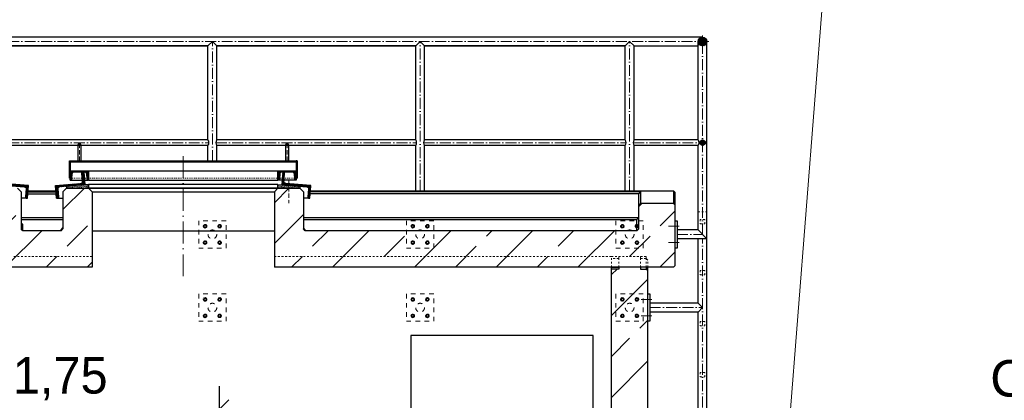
# Model space of a CAD drawing. Header units: millimetres. Extents: x -57642 to 5082813, y -177084 to 58112.
# Tile 226 of 256: x 41442 to 46846, y -56804 to -54714. Entities that reach past the tile are written whole.
import ezdxf

# ---------------------------------------------------------------- set-up
doc = ezdxf.new("R2010")
doc.units = ezdxf.units.MM
doc.linetypes.add('ACAD_ISO10W100', pattern=[18, 12, -3, 0, -3])
doc.linetypes.add('JIS_02_1.0', pattern=[2, 1, -1])
doc.layers.add('Bemaßung', color=7, linetype='Continuous', lineweight=9)
doc.layers.add('Beschriftung', color=7, linetype='Continuous', lineweight=9)
doc.styles.add('LBB3.5M1000', font='isocp.shx', dxfattribs={"height": 3.5})
doc.dimstyles.new('DIN', dxfattribs={"dimtxt": 2.5, "dimasz": 2.5, "dimexe": 1.25, "dimexo": 0.625, "dimtad": 1, "dimtih": 1, "dimdec": 4, "dimdsep": 46, "dimlunit": 6, "dimtxsty": 'Standard', "dimcen": 2.5, "dimadec": 0, "dimazin": 0, "dimtfac": 1, "dimtdec": 4, "dimtmove": 0, "dimatfit": 3, "dimfxl": 0, "dimtvp": 1, "dimtolj": 1, "dimtzin": 0, "dimarcsym": 0})

# ---------------------------------------------------------------- blocks, each defined once
blk = doc.blocks.new('_Oblique')
at = {"color": 0, "linetype": 'ByBlock', "lineweight": -2}
blk.add_line((-0.5, -0.5), (0.5, 0.5), dxfattribs=at)
blk = doc.blocks.new('*D480')
at = {"layer": 'Bemaßung', "color": 0, "lineweight": -2, "transparency": 16777216}
for p, q in [((40789.4, -57336.1), (40789.4, -56726.9)), ((42539.4, -57988.6), (42539.4, -56726.9)), ((42539.4, -56851.9), (40789.4, -56851.9))]:
    blk.add_line(p, q, dxfattribs=at)
at = {"layer": 'DEFPOINTS', "color": 0, "transparency": 16777216}
for p in [(40789.4, -56851.9), (40789.4, -57736.1), (42539.4, -58388.6)]:
    blk.add_point(p, dxfattribs=at)
at = {"layer": 'Bemaßung', "color": 0, "lineweight": -2, "transparency": 16777216, "xscale": 100, "yscale": 100, "zscale": 100, "rotation": 180}
blk.add_blockref('_Oblique', (40789.4, -56851.9), dxfattribs=at)
at = {"layer": 'Bemaßung', "color": 0, "lineweight": -2, "transparency": 16777216, "xscale": 100, "yscale": 100, "zscale": 100}
blk.add_blockref('_Oblique', (42539.4, -56851.9), dxfattribs=at)
at = {"layer": 'Bemaßung', "color": 0, "transparency": 16777216, "insert": (41664.4, -56685.3), "char_height": 200, "attachment_point": 5}
blk.add_mtext('\\A1;1,75', dxfattribs=at)

msp = doc.modelspace()

# ---------------------------------------------------------------- hatches: boundary and pattern name
at = {"lineweight": 5}
h = msp.add_hatch(dxfattribs=at)
h.set_pattern_fill('ANSI31', color=256)
edge = h.paths.add_edge_path()
edge.add_arc((45189.44271, -54834.45432), 24.15, 0, 360)
edge = h.paths.add_edge_path()
edge.add_arc((45189.44271, -55389.45432), 14.95, 0, 360)
at = {"lineweight": 13}
h = msp.add_hatch(dxfattribs=at)
h.set_pattern_fill('ANSI31', color=256, angle=-4.76364169)
h.set_pattern_definition([(40.2363583, (125135.0013, 81.896), (-2.05086662, 2.42375146), [])])
h.paths.add_polyline_path([(41719.44271, -55489.58876), (41714.44271, -55489.58876), (41714.44271, -55584.54091), (41719.44271, -55584.54091)])
h.paths.add_polyline_path([(42964.44271, -55489.58876), (42959.44271, -55489.58876), (42959.44271, -55584.54091), (42964.44271, -55584.54091)])
h = msp.add_hatch(dxfattribs=at)
h.set_pattern_fill('ANSI31', color=256, angle=90)
h.set_pattern_definition([(135, (125135.0013, 81.896), (-2.24506403, -2.24506403), [])])
h.paths.add_polyline_path([(42339.44271, -55489.58876), (41777.44271, -55489.58876), (41777.44271, -55494.58876), (42339.44271, -55494.58876)])
h.paths.add_polyline_path([(41777.44271, -55489.58876), (41769.44271, -55489.58876), (41769.44271, -55494.58876), (41777.44271, -55494.58876)])
h.paths.add_polyline_path([(41769.44271, -55489.58876), (41761.44271, -55489.58876), (41761.44271, -55494.58876), (41769.44271, -55494.58876)])
h.paths.add_polyline_path([(41761.44271, -55489.58876), (41719.44271, -55489.58876), (41719.44271, -55494.58876), (41761.44271, -55494.58876)])
h.paths.add_polyline_path([(42959.44271, -55489.58876), (42339.44271, -55489.58876), (42339.44271, -55494.58876), (42959.44271, -55494.58876)])
h = msp.add_hatch(dxfattribs=at)
h.set_pattern_fill('ANSI31', color=256, angle=90)
h.set_pattern_definition([(135, (134618.3066, -1051.7), (-2.24506403, -2.24506403), [])])
edge = h.paths.add_edge_path()
edge.add_arc((41737.44271, -55559.04091), 8.5, 90, 176.37147033)
edge.add_line((41728.95975, -55558.50297), (41726.92687, -55590.55988))
edge.add_arc((41722.68539, -55590.29091), 4.25, 270, 356.37147033, ccw=False)
edge.add_line((41722.68539, -55594.54091), (41719.44271, -55594.54091))
edge.add_line((41719.44271, -55594.54091), (41719.44271, -55547.09091))
edge.add_arc((41721.99271, -55547.09091), 2.55, 90, 180, ccw=False)
edge.add_line((41721.99271, -55544.54091), (41816.89271, -55544.54091))
edge.add_arc((41816.89271, -55547.09091), 2.55, 0, 90, ccw=False)
edge.add_line((41819.44271, -55547.09091), (41819.44271, -55594.54091))
edge.add_line((41819.44271, -55594.54091), (41816.20002, -55594.54091))
edge.add_arc((41816.20002, -55590.29091), 4.25, 183.62852967, 270, ccw=False)
edge.add_line((41811.95854, -55590.55988), (41809.92567, -55558.50297))
edge.add_arc((41801.44271, -55559.04091), 8.5, 3.62852967, 90)
edge.add_line((41801.44271, -55550.54091), (41737.44271, -55550.54091))
h = msp.add_hatch(dxfattribs=at)
h.set_pattern_fill('ANSI31', color=256, angle=90)
h.set_pattern_definition([(135, (135758.3066, -1051.7), (-2.24506403, -2.24506403), [])])
edge = h.paths.add_edge_path()
edge.add_arc((42877.44271, -55559.04091), 8.5, 90, 176.37147033)
edge.add_line((42868.95975, -55558.50297), (42866.92687, -55590.55988))
edge.add_arc((42862.68539, -55590.29091), 4.25, 270, 356.37147033, ccw=False)
edge.add_line((42862.68539, -55594.54091), (42859.44271, -55594.54091))
edge.add_line((42859.44271, -55594.54091), (42859.44271, -55547.09091))
edge.add_arc((42861.99271, -55547.09091), 2.55, 90, 180, ccw=False)
edge.add_line((42861.99271, -55544.54091), (42956.89271, -55544.54091))
edge.add_arc((42956.89271, -55547.09091), 2.55, 0, 90, ccw=False)
edge.add_line((42959.44271, -55547.09091), (42959.44271, -55594.54091))
edge.add_line((42959.44271, -55594.54091), (42956.20002, -55594.54091))
edge.add_arc((42956.20002, -55590.29091), 4.25, 183.62852967, 270, ccw=False)
edge.add_line((42951.95854, -55590.55988), (42949.92567, -55558.50297))
edge.add_arc((42941.44271, -55559.04091), 8.5, 3.62852967, 90)
edge.add_line((42941.44271, -55550.54091), (42877.44271, -55550.54091))
h = msp.add_hatch(dxfattribs=at)
h.set_pattern_fill('ANSI31', color=256, angle=-4.76364169)
h.set_pattern_definition([(40.2363583, (136826.4578, -8820.3668), (-2.05086662, 2.42375146), [])])
edge = h.paths.add_edge_path()
edge.add_line((41341.08232, -55550.99766), (41335.60131, -55550.54091))
edge.add_line((41335.60131, -55550.54091), (41329.78813, -55620.29912))
edge.add_line((41329.78813, -55620.29912), (41467.31144, -55631.75939))
edge.add_arc((41466.39794, -55642.7214), 11, -4.76364169, 85.23635831, ccw=False)
edge.add_line((41477.35995, -55643.6349), (41473.6229, -55688.47945))
edge.add_arc((41479.1039, -55688.9362), 5.5, 175.23635831, 265.23635831)
edge.add_line((41478.64715, -55694.41721), (41484.12815, -55694.87396))
edge.add_line((41484.12815, -55694.87396), (41489.94134, -55625.11575))
edge.add_line((41489.94134, -55625.11575), (41352.41802, -55613.65548))
edge.add_arc((41353.33152, -55602.69347), 11, 175.23635831, 265.23635831, ccw=False)
edge.add_line((41342.36952, -55601.77997), (41346.10657, -55556.93541))
edge.add_arc((41340.62557, -55556.47866), 5.5, -4.76364169, 85.23635831)
h = msp.add_hatch(dxfattribs=at)
h.set_pattern_fill('ANSI31', color=256, angle=4.76364169)
h.set_pattern_definition([(49.7636417, (129308.6452, 6430.1513), (-2.42375146, 2.05086662), [])])
edge = h.paths.add_edge_path()
edge.add_line((41787.8031, -55550.99766), (41793.2841, -55550.54091))
edge.add_line((41793.2841, -55550.54091), (41799.09728, -55620.29912))
edge.add_line((41799.09728, -55620.29912), (41661.57397, -55631.75939))
edge.add_arc((41662.48747, -55642.7214), 11, 94.76364169, 184.76364169)
edge.add_line((41651.52546, -55643.6349), (41655.26251, -55688.47945))
edge.add_arc((41649.78151, -55688.9362), 5.5, -85.23635831, 4.76364169, ccw=False)
edge.add_line((41650.23826, -55694.41721), (41644.75726, -55694.87396))
edge.add_line((41644.75726, -55694.87396), (41638.94407, -55625.11575))
edge.add_line((41638.94407, -55625.11575), (41776.46739, -55613.65548))
edge.add_arc((41775.55389, -55602.69347), 11, 274.76364169, 364.76364169)
edge.add_line((41786.51589, -55601.77997), (41782.77885, -55556.93541))
edge.add_arc((41788.25985, -55556.47866), 5.5, 94.76364169, 184.76364169, ccw=False)
h = msp.add_hatch(dxfattribs=at)
h.set_pattern_fill('ANSI31', color=256, angle=-4.76364169)
h.set_pattern_definition([(40.2363583, (138376.4578, -8820.3668), (-2.05086662, 2.42375146), [])])
edge = h.paths.add_edge_path()
edge.add_line((42891.08232, -55550.99766), (42885.60131, -55550.54091))
edge.add_line((42885.60131, -55550.54091), (42879.78813, -55620.29912))
edge.add_line((42879.78813, -55620.29912), (43017.31144, -55631.75939))
edge.add_arc((43016.39794, -55642.7214), 11, -4.76364169, 85.23635831, ccw=False)
edge.add_line((43027.35995, -55643.6349), (43023.6229, -55688.47945))
edge.add_arc((43029.1039, -55688.9362), 5.5, 175.23635831, 265.23635831)
edge.add_line((43028.64715, -55694.41721), (43034.12815, -55694.87396))
edge.add_line((43034.12815, -55694.87396), (43039.94134, -55625.11575))
edge.add_line((43039.94134, -55625.11575), (42902.41802, -55613.65548))
edge.add_arc((42903.33152, -55602.69347), 11, 175.23635831, 265.23635831, ccw=False)
edge.add_line((42892.36952, -55601.77997), (42896.10657, -55556.93541))
edge.add_arc((42890.62557, -55556.47866), 5.5, -4.76364169, 85.23635831)
h = msp.add_hatch(dxfattribs=at)
h.set_pattern_fill('ANSI33', color=256, scale=50, style=0)
h.paths.add_polyline_path([(36549.44271, -56072.93808), (36539.44271, -56062.93808), (36539.44271, -55732.93808), (36549.44271, -55722.93808), (36729.44271, -55722.93808), (36739.44271, -55732.93808), (36739.44271, -55862.93808), (36749.44271, -55872.93808), (38569.44271, -55872.93808), (38579.44271, -55862.93808), (38579.44271, -55658.60366), (38599.44271, -55638.60366), (38719.44271, -55638.60366), (38739.44271, -55658.60366), (38739.44271, -56072.93808)])
h.paths.add_polyline_path([(39739.44271, -56072.93808), (39739.44271, -55658.60366), (39759.44271, -55638.60366), (39879.44271, -55638.60366), (39899.44271, -55658.60366), (39899.44271, -55862.93808), (39909.44271, -55872.93808), (40119.44271, -55872.93808), (40129.44271, -55862.93808), (40129.44271, -55658.60366), (40149.44271, -55638.60366), (40269.44271, -55638.60366), (40289.44271, -55658.60366), (40289.44271, -56072.93808)])
h.paths.add_polyline_path([(41289.44271, -56072.93808), (41289.44271, -55658.60366), (41309.44271, -55638.60366), (41429.44271, -55638.60366), (41449.44271, -55658.60366), (41449.44271, -55862.93808), (41459.44271, -55872.93808), (41669.44271, -55872.93808), (41679.44271, -55862.93808), (41679.44271, -55658.60366), (41699.44271, -55638.60366), (41819.44271, -55638.60366), (41839.44271, -55658.60366), (41839.44271, -56072.93808)])
h.paths.add_polyline_path([(42839.44271, -56072.93808), (42839.44271, -55658.60366), (42859.44271, -55638.60366), (42979.44271, -55638.60366), (42999.44271, -55658.60366), (42999.44271, -55862.93808), (43009.44271, -55872.93808), (44829.44271, -55872.93808), (44839.44271, -55862.93808), (44839.44271, -55732.93808), (44849.44271, -55722.93808), (45029.44271, -55722.93808), (45039.44271, -55732.93808), (45039.44271, -56062.93808), (45029.44271, -56072.93808)])
h = msp.add_hatch()
h.set_pattern_fill('AR-SAND', color=256, scale=0.1)
h.set_pattern_definition([(37.5, (134159.721, -1059.763), (-0.16000313, 4.89413237), [0, -3.8608, 0, -4.318, 0, -4.1275]), (7.5, (134159.721, -1059.763), (4.49523283, 7.168251), [0, -2.0828, 0, -3.4798, 0, -1.3335]), (327.5, (134156.5967, -1059.763), (7.9099237, 0.01437185), [0, -1.27, 0, -4.572, 0, -5.969]), (317.5, (134156.597, -1059.763), (7.63556452, 2.22929323), [0, -0.635, 0, -2.9972, 0, -3.429])])
h.paths.add_polyline_path([(41699.44271, -55638.60366), (41819.44271, -55638.60366), (41819.44271, -55618.60366), (41699.44271, -55628.60366)])
h = msp.add_hatch()
h.set_pattern_fill('AR-SAND', color=256, scale=0.1)
h.set_pattern_definition([(37.5, (135319.721, -1059.763), (-0.16000313, 4.89413237), [0, -3.8608, 0, -4.318, 0, -4.1275]), (7.5, (135319.721, -1059.763), (4.49523283, 7.168251), [0, -2.0828, 0, -3.4798, 0, -1.3335]), (327.5, (135316.5967, -1059.763), (7.9099237, 0.01437185), [0, -1.27, 0, -4.572, 0, -5.969]), (317.5, (135316.597, -1059.763), (7.63556452, 2.22929323), [0, -0.635, 0, -2.9972, 0, -3.429])])
h.paths.add_polyline_path([(42859.44271, -55638.60366), (42979.44271, -55638.60366), (42979.44271, -55628.60366), (42859.44271, -55618.60366)])
h = msp.add_hatch(dxfattribs=at)
h.set_pattern_fill('ANSI33', color=256, scale=50, style=0)
h.paths.add_polyline_path([(36889.44271, -56082.93808), (36849.44271, -56082.93808), (36849.44271, -56072.93808), (36729.44271, -56072.93808), (36729.44271, -56082.93808), (36699.44271, -56082.93808), (36689.44271, -56092.93808), (36689.44271, -56873.78818, 0.0686902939), (36889.44271, -56944.62944)])
h.paths.add_polyline_path([(36889.44271, -56944.62944, -0.0686902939), (36689.44271, -56873.78818), (36689.44271, -58712.22844, -0.0899093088), (36889.44271, -58720.25991)])
h.paths.add_polyline_path([(36889.44271, -58720.25991, 0.0899093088), (36689.44271, -58712.22844), (36689.44271, -58937.1047), (36789.44271, -58937.1047), (36789.44271, -58916.93177, -0.4142135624), (36784.44271, -58911.93177, -0.4142135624), (36789.44271, -58906.93177), (36789.44271, -58866.93177, -0.4142135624), (36784.44271, -58861.93177, -1), (36794.44271, -58861.93177, -0.4142135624), (36789.44271, -58866.93177), (36789.44271, -58906.93177, -0.4142135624), (36794.44271, -58911.93177, -0.4142135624), (36789.44271, -58916.93177), (36789.44271, -58937.1047), (36889.44271, -58937.1047)])
h.paths.add_polyline_path([(44889.44271, -56092.93808), (44879.44271, -56082.93808), (44849.44271, -56082.93808), (44849.44271, -56072.93808), (44729.44271, -56072.93808), (44729.44271, -56082.93808), (44689.44271, -56082.93808), (44689.44271, -58937.1047), (44889.44271, -58937.1047)])
h.paths.add_polyline_path([(44794.44271, -58861.93177, -0.4142135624), (44789.44271, -58866.93177), (44789.44271, -58906.93177, -0.4142135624), (44794.44271, -58911.93177, -1), (44784.44271, -58911.93177, -0.4142135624), (44789.44271, -58906.93177), (44789.44271, -58866.93177, -0.4142135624), (44784.44271, -58861.93177, -1)], flags=16)

# ---------------------------------------------------------------- linework, layer by layer
at = {"linetype": 'ACAD_ISO10W100', "lineweight": 18, "ltscale": 5}
for p, q in [((45223.59271, -54834.45432), (36355.29271, -54834.45432)), ((42499.44271, -55489.58876), (42499.44271, -54834.45432)), ((43639.44271, -55653.76312), (43639.44271, -54834.45432)), ((44789.44271, -55653.76312), (44789.44271, -54834.45432)), ((45189.44271, -55892.85484), (45189.44271, -54800.30432)), ((41378.40899, -55389.45432), (42480.47642, -55389.45432)), ((42518.40899, -55389.45432), (43620.47642, -55389.45432)), ((43658.40899, -55389.45432), (44770.47642, -55389.45432)), ((44808.40899, -55389.45432), (45209.1379, -55389.45432)), ((45002.30396, -55847.85484), (45061.3651, -55847.85484)), ((45049.44271, -55892.85484), (45189.44271, -55892.85484)), ((45189.44271, -58465.34354), (45189.44271, -55917.00484)), ((45002.30396, -55937.85484), (45061.3651, -55937.85484)), ((44852.30396, -56250.02304), (44911.3651, -56250.02304)), ((44899.44271, -56295.02304), (45189.44271, -56295.02304)), ((44852.30396, -56340.02304), (44911.3651, -56340.02304))]:
    msp.add_line(p, q, dxfattribs=at)
for p, q in [((45189.44271, -54810.30432), (36389.44271, -54810.30432)), ((42475.29271, -54858.60432), (42499.44271, -54834.45432)), ((42499.44271, -54834.45432), (42523.59271, -54858.60432)), ((43615.29271, -54858.60432), (43639.44271, -54834.45432)), ((43639.44271, -54834.45432), (43663.59271, -54858.60432)), ((44765.29271, -54858.60432), (44789.44271, -54834.45432)), ((44789.44271, -54834.45432), (44813.59271, -54858.60432)), ((45165.29271, -55374.50432), (45165.29271, -54834.45432)), ((45213.59271, -58437.1034), (45213.59271, -54834.45432)), ((41383.59271, -54858.60432), (42475.29271, -54858.60432)), ((42475.29271, -54858.60432), (41383.59271, -54858.60432)), ((42475.29271, -55374.50432), (42475.29271, -54858.60432)), ((42523.59271, -54858.60432), (43615.29271, -54858.60432)), ((43615.29271, -54858.60432), (42523.59271, -54858.60432)), ((42523.59271, -55374.50432), (42523.59271, -54858.60432)), ((43615.29271, -55374.50432), (43615.29271, -54858.60432)), ((43663.59271, -54858.60432), (44765.29271, -54858.60432)), ((44765.29271, -54858.60432), (43663.59271, -54858.60432)), ((43663.59271, -55374.50432), (43663.59271, -54858.60432)), ((44765.29271, -55374.50432), (44765.29271, -54858.60432)), ((44813.59271, -54858.60432), (45165.29271, -54858.60432)), ((44813.59271, -55374.50432), (44813.59271, -54858.60432)), ((42475.29271, -55374.50432), (41383.59271, -55374.50432)), ((43615.29271, -55374.50432), (42523.59271, -55374.50432)), ((44765.29271, -55374.50432), (43663.59271, -55374.50432)), ((45165.29271, -55374.50432), (44813.59271, -55374.50432)), ((42475.29271, -55404.40432), (41383.59271, -55404.40432)), ((41761.44271, -55401.76868), (41761.44271, -55489.58876)), ((41777.44271, -55401.76868), (41777.44271, -55489.58876)), ((42475.29271, -55489.58876), (42475.29271, -55404.40432)), ((42523.59271, -55489.58876), (42523.59271, -55404.40432)), ((43615.29271, -55404.40432), (42523.59271, -55404.40432)), ((42901.44271, -55401.76868), (42901.44271, -55489.58876)), ((42917.44271, -55401.76868), (42917.44271, -55489.58876)), ((43615.29271, -55653.76312), (43615.29271, -55404.40432)), ((43663.59271, -55653.76312), (43663.59271, -55404.40432)), ((44765.29271, -55404.40432), (43663.59271, -55404.40432)), ((44765.29271, -55653.76312), (44765.29271, -55404.40432)), ((44813.59271, -55653.76312), (44813.59271, -55404.40432)), ((45165.29271, -55404.40432), (44813.59271, -55404.40432)), ((45165.29271, -55868.70484), (45165.29271, -55404.40432)), ((41719.44271, -55494.58876), (42959.44271, -55494.58876)), ((41816.89271, -55544.54091), (42861.99271, -55544.54091)), ((41719.44271, -55594.54091), (41785.91264, -55594.54091)), ((41796.95077, -55594.54091), (41816.20002, -55594.54091)), ((41819.44271, -55594.54091), (42859.44271, -55594.54091)), ((42881.93465, -55594.54091), (42862.68539, -55594.54091)), ((42959.44271, -55594.54091), (42892.97278, -55594.54091)), ((41429.44271, -55638.60366), (41449.44271, -55658.60366)), ((41487.55406, -55653.76312), (41641.33135, -55653.76312)), ((41699.44271, -55638.60366), (41679.44271, -55658.60366)), ((41699.44271, -55638.60366), (41819.44271, -55638.60366)), ((41819.44271, -55638.60366), (41839.44271, -55658.60366)), ((42859.44271, -55638.60366), (41819.44271, -55638.60366)), ((41819.44271, -55638.60366), (42859.44271, -55638.60366)), ((42859.44271, -55638.60366), (42839.44271, -55658.60366)), ((42859.44271, -55638.60366), (42979.44271, -55638.60366)), ((42979.44271, -55638.60366), (42999.44271, -55658.60366)), ((43037.55406, -55653.76312), (45029.44271, -55653.76312)), ((45039.44271, -55663.76312), (45029.44271, -55653.76312)), ((45029.44271, -55653.76312), (45029.44271, -55722.93808)), ((41449.44271, -55658.60366), (41449.44271, -55862.93808)), ((41484.12815, -55694.87396), (41449.44271, -55694.87396)), ((41486.22133, -55669.75579), (41642.66408, -55669.75579)), ((41487.07064, -55659.56412), (41641.81477, -55659.56412)), ((41644.75726, -55694.87396), (41679.44271, -55694.87396)), ((41679.44271, -55658.60366), (41679.44271, -55862.93808)), ((41839.44271, -55658.60366), (42839.44271, -55658.60366)), ((41839.44271, -55658.60366), (41839.44271, -56072.93808)), ((42839.44271, -55658.60366), (42839.44271, -56072.93808)), ((42999.44271, -55658.60366), (42999.44271, -55862.93808)), ((43034.12815, -55694.87396), (42999.44271, -55694.87396)), ((44839.44271, -55669.75579), (43036.22133, -55669.75579)), ((44849.44271, -55659.56412), (43037.07064, -55659.56412)), ((44839.44271, -55669.75579), (44849.44271, -55659.56412)), ((44839.44271, -55862.93808), (44839.44271, -55669.75579)), ((44849.44271, -55659.56412), (44849.44271, -55722.93808)), ((45039.44271, -55882.93808), (45039.44271, -55663.76312)), ((44839.44271, -55732.93808), (44849.44271, -55722.93808)), ((45029.44271, -55722.93808), (44849.44271, -55722.93808)), ((45039.44271, -55732.93808), (45029.44271, -55722.93808)), ((41449.44271, -55799.97095), (41679.44271, -55799.97095)), ((41449.44271, -55810.30432), (41679.44271, -55810.30432)), ((42999.44271, -55799.97095), (44839.44271, -55799.97095)), ((42999.44271, -55810.30432), (44829.44271, -55810.30432)), ((44829.44271, -55810.30432), (44839.44271, -55799.97095)), ((44829.44271, -55872.93808), (44829.44271, -55810.30432)), ((45039.44271, -55817.85484), (45049.44271, -55817.85484)), ((45049.44271, -55817.85484), (45049.44271, -55967.85484)), ((41459.44271, -55838.29113), (41449.44271, -55828.60366)), ((41459.44271, -55872.93808), (41449.44271, -55862.93808)), ((41459.44271, -55872.93808), (41459.44271, -55838.29113)), ((41669.44271, -55872.93808), (41459.44271, -55872.93808)), ((41669.44271, -55867.63884), (41679.44271, -55857.30547)), ((41669.44271, -55872.93808), (41679.44271, -55862.93808)), ((41669.44271, -55872.93808), (41669.44271, -55867.63884)), ((41839.44271, -55872.80065), (42839.44271, -55872.80065)), ((43009.44271, -55867.63884), (42999.44271, -55857.30547)), ((43009.44271, -55872.93808), (42999.44271, -55862.93808)), ((43009.44271, -55872.93808), (43009.44271, -55867.63884)), ((44829.44271, -55872.93808), (43009.44271, -55872.93808)), ((44829.44271, -55872.93808), (44839.44271, -55862.93808)), ((45165.29271, -55868.70484), (45049.44271, -55868.70484)), ((45165.29271, -55868.70484), (45213.59271, -55917.00484)), ((45039.44271, -56062.93808), (45039.44271, -55882.93808)), ((45213.59271, -55917.00484), (45049.44271, -55917.00484)), ((45165.29271, -56270.87304), (45165.29271, -55917.00484)), ((45049.44271, -55967.85484), (45039.44271, -55967.85484)), ((41839.44271, -56072.93808), (41289.44271, -56072.93808)), ((45029.44271, -56072.93808), (42839.44271, -56072.93808)), ((44689.44271, -59037.1047), (44689.44271, -56072.93808)), ((44689.44271, -56072.93808), (44729.44271, -56072.93808)), ((44689.44271, -56072.93808), (44729.44271, -56072.93808)), ((44729.44271, -56082.93808), (44689.44271, -56082.93808)), ((44729.44271, -56072.93808), (44729.44271, -56082.93808)), ((44879.44271, -56072.93808), (44849.44271, -56072.93808)), ((44849.44271, -56072.93808), (44849.44271, -56082.93808)), ((44879.44271, -56072.93808), (44849.44271, -56072.93808)), ((44849.44271, -56082.93808), (44879.44271, -56082.93808)), ((44879.44271, -56072.93808), (44879.44271, -56082.93808)), ((44889.44271, -56092.93808), (44879.44271, -56082.93808)), ((44889.44271, -56092.93808), (44889.44271, -56072.93808)), ((45039.44271, -56062.93808), (45029.44271, -56072.93808)), ((44889.44271, -59037.1047), (44889.44271, -56092.93808)), ((44889.44271, -56220.02304), (44899.44271, -56220.02304)), ((44899.44271, -56220.02304), (44899.44271, -56370.02304)), ((45165.29271, -56270.87304), (44899.44271, -56270.87304)), ((45165.29271, -56270.87304), (45189.44271, -56295.02304)), ((45189.44271, -56295.02304), (45165.29271, -56319.17304)), ((45165.29271, -56319.17304), (44899.44271, -56319.17304)), ((45165.29271, -57224.83056), (45165.29271, -56319.17304)), ((44899.44271, -56370.02304), (44889.44271, -56370.02304)), ((43589.44271, -56448.1047), (43589.44271, -58458.1047)), ((44589.44271, -56448.1047), (43589.44271, -56448.1047)), ((44589.44271, -57365.05192), (44589.44271, -56448.1047))]:
    msp.add_line(p, q)
at = {"linetype": 'ACAD_ISO10W100', "lineweight": 18, "ltscale": 2}
for p, q in [((41769.44271, -55393.76868), (41769.44271, -55494.58876)), ((42909.44271, -55393.76868), (42909.44271, -55494.58876)), ((42919.44271, -55596.66655), (42919.44271, -55721.55067))]:
    msp.add_line(p, q, dxfattribs=at)
at = {"linetype": 'ACAD_ISO10W100', "lineweight": 18, "ltscale": 10}
msp.add_line((42339.44271, -56122.93808), (42339.44271, -55436.2266), dxfattribs=at)
at = {"linetype": 'JIS_02_1.0', "lineweight": 18, "ltscale": 5}
msp.add_line((41719.44271, -55584.54091), (42959.44271, -55584.54091), dxfattribs=at)
at = {"linetype": 'JIS_02_1.0', "lineweight": 18, "ltscale": 10}
for p, q in [((45165.29271, -55768.70484), (45213.59271, -55768.70484)), ((41289.44271, -56014.83435), (41839.44271, -56014.83435)), ((42839.44271, -56014.83435), (44689.44271, -56014.83435)), ((44689.44271, -56072.93808), (44689.44271, -56014.83435)), ((44689.44271, -56072.93808), (44689.44271, -56014.83435)), ((44879.44271, -56014.83435), (44689.44271, -56014.83435)), ((44729.44271, -56024.83435), (44689.44271, -56024.83435)), ((44729.44271, -56014.83435), (44729.44271, -56024.83435)), ((44729.44271, -56072.93808), (44729.44271, -56024.83435)), ((44849.44271, -56014.83435), (44849.44271, -56024.83435)), ((44849.44271, -56024.83435), (44879.44271, -56024.83435)), ((44849.44271, -56072.93808), (44849.44271, -56024.83435)), ((44879.44271, -56014.83435), (44879.44271, -56024.83435)), ((44879.44271, -56072.93808), (44879.44271, -56024.83435)), ((44889.44271, -56034.83435), (44879.44271, -56024.83435)), ((44889.44271, -56072.93808), (44889.44271, -56034.83435))]:
    msp.add_line(p, q, dxfattribs=at)
msp.add_lwpolyline([(41719.44271, -55584.54091), (41714.44271, -55584.54091), (41714.44271, -55489.58876), (42339.44271, -55489.58876), (42964.44271, -55489.58876), (42964.44271, -55584.54091), (42959.44271, -55584.54091)])
for points in [[(41719.44271, -55584.54091), (41714.44271, -55584.54091), (41714.44271, -55489.58876), (41719.44271, -55489.58876)], [(42959.44271, -55584.54091), (42964.44271, -55584.54091), (42964.44271, -55489.58876), (42959.44271, -55489.58876)], [(41699.44271, -55638.60366), (41819.44271, -55638.60366), (41819.44271, -55618.60366), (41699.44271, -55628.60366)], [(41819.44271, -55638.60366), (42859.44271, -55638.60366), (42859.44271, -55618.60366), (41819.44271, -55618.60366)], [(42979.44271, -55638.60366), (42859.44271, -55638.60366), (42859.44271, -55618.60366), (42979.44271, -55628.60366)]]:
    msp.add_lwpolyline(points, close=True)
for points in [[(41737.44271, -55550.54091, 0.3957840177), (41728.95975, -55558.50297), (41726.92687, -55590.55988, -0.3957840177), (41722.68539, -55594.54091), (41719.44271, -55594.54091), (41719.44271, -55547.09091, -0.4142135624), (41721.99271, -55544.54091), (41816.89271, -55544.54091, -0.4142135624), (41819.44271, -55547.09091), (41819.44271, -55594.54091), (41816.20002, -55594.54091, -0.3957840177), (41811.95854, -55590.55988), (41809.92567, -55558.50297, 0.3957840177), (41801.44271, -55550.54091)], [(42877.44271, -55550.54091, 0.3957840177), (42868.95975, -55558.50297), (42866.92687, -55590.55988, -0.3957840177), (42862.68539, -55594.54091), (42859.44271, -55594.54091), (42859.44271, -55547.09091, -0.4142135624), (42861.99271, -55544.54091), (42956.89271, -55544.54091, -0.4142135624), (42959.44271, -55547.09091), (42959.44271, -55594.54091), (42956.20002, -55594.54091, -0.3957840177), (42951.95854, -55590.55988), (42949.92567, -55558.50297, 0.3957840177), (42941.44271, -55550.54091)], [(41341.08232, -55550.99766), (41335.60131, -55550.54091), (41329.78813, -55620.29912), (41467.31144, -55631.75939, -0.4142135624), (41477.35995, -55643.6349), (41473.6229, -55688.47945, 0.4142135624), (41478.64715, -55694.41721), (41484.12815, -55694.87396), (41489.94134, -55625.11575), (41352.41802, -55613.65548, -0.4142135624), (41342.36952, -55601.77997), (41346.10657, -55556.93541, 0.4142135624)], [(41787.8031, -55550.99766), (41793.2841, -55550.54091), (41799.09728, -55620.29912), (41661.57397, -55631.75939, 0.4142135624), (41651.52546, -55643.6349), (41655.26251, -55688.47945, -0.4142135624), (41650.23826, -55694.41721), (41644.75726, -55694.87396), (41638.94407, -55625.11575), (41776.46739, -55613.65548, 0.4142135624), (41786.51589, -55601.77997), (41782.77885, -55556.93541, -0.4142135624)], [(42891.08232, -55550.99766), (42885.60131, -55550.54091), (42879.78813, -55620.29912), (43017.31144, -55631.75939, -0.4142135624), (43027.35995, -55643.6349), (43023.6229, -55688.47945, 0.4142135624), (43028.64715, -55694.41721), (43034.12815, -55694.87396), (43039.94134, -55625.11575), (42902.41802, -55613.65548, -0.4142135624), (42892.36952, -55601.77997), (42896.10657, -55556.93541, 0.4142135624)]]:
    msp.add_lwpolyline(points, format="xyb", close=True)
at = {"color": 253, "linetype": 'JIS_02_1.0', "lineweight": 9, "ltscale": 25}
for points in [[(42424.44271, -55967.85484), (42574.44271, -55967.85484), (42574.44271, -55817.85484), (42424.44271, -55817.85484)], [(43564.44271, -55967.85484), (43714.44271, -55967.85484), (43714.44271, -55817.85484), (43564.44271, -55817.85484)], [(44714.44271, -55967.85484), (44864.44271, -55967.85484), (44864.44271, -55817.85484), (44714.44271, -55817.85484)], [(42424.44271, -56370.02304), (42574.44271, -56370.02304), (42574.44271, -56220.02304), (42424.44271, -56220.02304)], [(43564.44271, -56370.02304), (43714.44271, -56370.02304), (43714.44271, -56220.02304), (43564.44271, -56220.02304)], [(44714.44271, -56370.02304), (44864.44271, -56370.02304), (44864.44271, -56220.02304), (44714.44271, -56220.02304)]]:
    msp.add_lwpolyline(points, close=True, dxfattribs=at)
at = {"linetype": 'JIS_02_1.0', "lineweight": 18, "ltscale": 10}
for points in [[(45176.94271, -55835.43808), (45201.94271, -55835.43808), (45201.94271, -55810.43808), (45176.94271, -55810.43808)], [(45176.94271, -56115.43808), (45201.94271, -56115.43808), (45201.94271, -56090.43808), (45176.94271, -56090.43808)], [(45176.94271, -56395.43808), (45201.94271, -56395.43808), (45201.94271, -56370.43808), (45176.94271, -56370.43808)], [(45176.94271, -56675.43808), (45201.94271, -56675.43808), (45201.94271, -56650.43808), (45176.94271, -56650.43808)]]:
    msp.add_lwpolyline(points, close=True, dxfattribs=at)
at = {"color": 253, "linetype": 'JIS_02_1.0', "lineweight": 9, "ltscale": 2}
for points in [[(42468.68031, -55847.85484), (42463.89271, -55840.14721), (42454.8239, -55839.85484), (42450.2051, -55847.85484), (42454.99271, -55855.56247), (42464.06151, -55855.85484)], [(42530.2051, -55847.85484), (42534.99271, -55840.14721), (42544.06151, -55839.85484), (42548.68031, -55847.85484), (42543.89271, -55855.56247), (42534.8239, -55855.85484)], [(43608.68031, -55847.85484), (43603.89271, -55840.14721), (43594.8239, -55839.85484), (43590.2051, -55847.85484), (43594.99271, -55855.56247), (43604.06151, -55855.85484)], [(43670.2051, -55847.85484), (43674.99271, -55840.14721), (43684.06151, -55839.85484), (43688.68031, -55847.85484), (43683.89271, -55855.56247), (43674.8239, -55855.85484)], [(44758.68031, -55847.85484), (44753.89271, -55840.14721), (44744.8239, -55839.85484), (44740.2051, -55847.85484), (44744.99271, -55855.56247), (44754.06151, -55855.85484)], [(44820.2051, -55847.85484), (44824.99271, -55840.14721), (44834.06151, -55839.85484), (44838.68031, -55847.85484), (44833.89271, -55855.56247), (44824.8239, -55855.85484)], [(42468.68031, -55937.85484), (42463.89271, -55945.56247), (42454.8239, -55945.85484), (42450.2051, -55937.85484), (42454.99271, -55930.14721), (42464.06151, -55929.85484)], [(42530.2051, -55937.85484), (42534.99271, -55945.56247), (42544.06151, -55945.85484), (42548.68031, -55937.85484), (42543.89271, -55930.14721), (42534.8239, -55929.85484)], [(43608.68031, -55937.85484), (43603.89271, -55945.56247), (43594.8239, -55945.85484), (43590.2051, -55937.85484), (43594.99271, -55930.14721), (43604.06151, -55929.85484)], [(43670.2051, -55937.85484), (43674.99271, -55945.56247), (43684.06151, -55945.85484), (43688.68031, -55937.85484), (43683.89271, -55930.14721), (43674.8239, -55929.85484)], [(44758.68031, -55937.85484), (44753.89271, -55945.56247), (44744.8239, -55945.85484), (44740.2051, -55937.85484), (44744.99271, -55930.14721), (44754.06151, -55929.85484)], [(44820.2051, -55937.85484), (44824.99271, -55945.56247), (44834.06151, -55945.85484), (44838.68031, -55937.85484), (44833.89271, -55930.14721), (44824.8239, -55929.85484)], [(42468.68031, -56250.02304), (42463.89271, -56242.31541), (42454.8239, -56242.02304), (42450.2051, -56250.02304), (42454.99271, -56257.73067), (42464.06151, -56258.02304)], [(42530.2051, -56250.02304), (42534.99271, -56242.31541), (42544.06151, -56242.02304), (42548.68031, -56250.02304), (42543.89271, -56257.73067), (42534.8239, -56258.02304)], [(43608.68031, -56250.02304), (43603.89271, -56242.31541), (43594.8239, -56242.02304), (43590.2051, -56250.02304), (43594.99271, -56257.73067), (43604.06151, -56258.02304)], [(43670.2051, -56250.02304), (43674.99271, -56242.31541), (43684.06151, -56242.02304), (43688.68031, -56250.02304), (43683.89271, -56257.73067), (43674.8239, -56258.02304)], [(44758.68031, -56250.02304), (44753.89271, -56242.31541), (44744.8239, -56242.02304), (44740.2051, -56250.02304), (44744.99271, -56257.73067), (44754.06151, -56258.02304)], [(44820.2051, -56250.02304), (44824.99271, -56242.31541), (44834.06151, -56242.02304), (44838.68031, -56250.02304), (44833.89271, -56257.73067), (44824.8239, -56258.02304)], [(42468.68031, -56340.02304), (42463.89271, -56347.73067), (42454.8239, -56348.02304), (42450.2051, -56340.02304), (42454.99271, -56332.31541), (42464.06151, -56332.02304)], [(42530.2051, -56340.02304), (42534.99271, -56347.73067), (42544.06151, -56348.02304), (42548.68031, -56340.02304), (42543.89271, -56332.31541), (42534.8239, -56332.02304)], [(43608.68031, -56340.02304), (43603.89271, -56347.73067), (43594.8239, -56348.02304), (43590.2051, -56340.02304), (43594.99271, -56332.31541), (43604.06151, -56332.02304)], [(43670.2051, -56340.02304), (43674.99271, -56347.73067), (43684.06151, -56348.02304), (43688.68031, -56340.02304), (43683.89271, -56332.31541), (43674.8239, -56332.02304)], [(44758.68031, -56340.02304), (44753.89271, -56347.73067), (44744.8239, -56348.02304), (44740.2051, -56340.02304), (44744.99271, -56332.31541), (44754.06151, -56332.02304)], [(44820.2051, -56340.02304), (44824.99271, -56347.73067), (44834.06151, -56348.02304), (44838.68031, -56340.02304), (44833.89271, -56332.31541), (44824.8239, -56332.02304)]]:
    msp.add_lwpolyline(points, close=True, dxfattribs=at)
for centre, radius in [((45189.44271, -54834.45432), 24.15), ((45189.44271, -55389.45432), 14.95)]:
    msp.add_circle(centre, radius)
for centre, radius in [((42459.44271, -55847.85484), 10), ((42459.44271, -55847.85484), 5.25), ((42539.44271, -55847.85484), 10), ((42539.44271, -55847.85484), 5.25), ((43599.44271, -55847.85484), 10), ((43599.44271, -55847.85484), 5.25), ((43679.44271, -55847.85484), 10), ((43679.44271, -55847.85484), 5.25), ((44749.44271, -55847.85484), 10), ((44749.44271, -55847.85484), 5.25), ((44829.44271, -55847.85484), 10), ((44829.44271, -55847.85484), 5.25), ((42459.44271, -55937.85484), 10), ((42539.44271, -55937.85484), 10), ((43599.44271, -55937.85484), 10), ((43679.44271, -55937.85484), 10), ((44749.44271, -55937.85484), 10), ((44829.44271, -55937.85484), 10), ((42459.44271, -55937.85484), 5.25), ((42539.44271, -55937.85484), 5.25), ((43599.44271, -55937.85484), 5.25), ((43679.44271, -55937.85484), 5.25), ((44749.44271, -55937.85484), 5.25), ((44829.44271, -55937.85484), 5.25), ((42459.44271, -56250.02304), 10), ((42459.44271, -56250.02304), 5.25), ((42539.44271, -56250.02304), 10), ((42539.44271, -56250.02304), 5.25), ((43599.44271, -56250.02304), 10), ((43599.44271, -56250.02304), 5.25), ((43679.44271, -56250.02304), 10), ((43679.44271, -56250.02304), 5.25), ((44749.44271, -56250.02304), 10), ((44749.44271, -56250.02304), 5.25), ((44829.44271, -56250.02304), 10), ((44829.44271, -56250.02304), 5.25), ((42459.44271, -56340.02304), 10), ((42459.44271, -56340.02304), 5.25), ((42539.44271, -56340.02304), 10), ((42539.44271, -56340.02304), 5.25), ((43599.44271, -56340.02304), 10), ((43599.44271, -56340.02304), 5.25), ((43679.44271, -56340.02304), 10), ((43679.44271, -56340.02304), 5.25), ((44749.44271, -56340.02304), 10), ((44749.44271, -56340.02304), 5.25), ((44829.44271, -56340.02304), 10), ((44829.44271, -56340.02304), 5.25)]:
    msp.add_circle(centre, radius, dxfattribs=at)
at = {"linetype": 'JIS_02_1.0', "lineweight": 9, "ltscale": 25}
for centre in [(42499.44271, -55892.85484), (43639.44271, -55892.85484), (44789.44271, -55892.85484), (42499.44271, -56295.02304), (43639.44271, -56295.02304), (44789.44271, -56295.02304)]:
    msp.add_circle(centre, 24.15, dxfattribs=at)
for centre, radius, start, end in [((42456.32642, -55389.45432), 24.15, 321.75338012, 38.24661988), ((42542.55899, -55389.45432), 24.15, 141.75338012, 218.24661988), ((43596.32642, -55389.45432), 24.15, 321.75338012, 38.24661988), ((43682.55899, -55389.45432), 24.15, 141.75338012, 218.24661988), ((44746.32642, -55389.45432), 24.15, 321.75338012, 38.24661988), ((44832.55899, -55389.45432), 24.15, 141.75338012, 218.24661988), ((45146.32642, -55389.45432), 24.15, 321.75338012, 38.24661988), ((41769.44271, -55401.76868), 8, 0, 180), ((42909.44271, -55401.76868), 8, 0, 180)]:
    msp.add_arc(centre, radius, start, end)
at = {"layer": 'Beschriftung', "lineweight": 13}
msp.add_line((46011.4108, -52526.7267), (45570.09084, -58157.64201), dxfattribs=at)

# ---------------------------------------------------------------- texts
at = {"layer": 'Beschriftung', "insert": (46768.17741, -56583.02763), "char_height": 200, "width": 3290.8552474, "attachment_point": 1, "style": 'LBB3.5M1000'}
msp.add_mtext('{\\fArial|b0|i0|c0|p34;\\C256;CABLE CONDUIT\\P\\fArial|b0|i1|c0|p34;KABELKANAL}', dxfattribs=at)

# ---------------------------------------------------------------- dimensions: what is measured, and where the dimension line sits
at = {"layer": 'Bemaßung'}
dim = msp.add_linear_dim(base=(40789.44271, -56851.94547), p1=(42539.44271, -58388.6047), p2=(40789.44271, -57736.12964), angle=180, text='1,75', dimstyle='DIN', override={"dimscale": 100, "dimtxt": 2, "dimasz": 1, "dimexo": 4, "dimgap": 0.5, "dimtih": 0, "dimdec": 2, "dimblk1": 'Oblique', "dimblk2": 'Oblique', "dimsah": 1, "dimtmove": 2}, dxfattribs=at)
dim.commit()
dim.dimension.update_dxf_attribs({"geometry": '*D480', "text_midpoint": (41664.44271, -56685.2788)})

doc.saveas('drawing.dxf')
